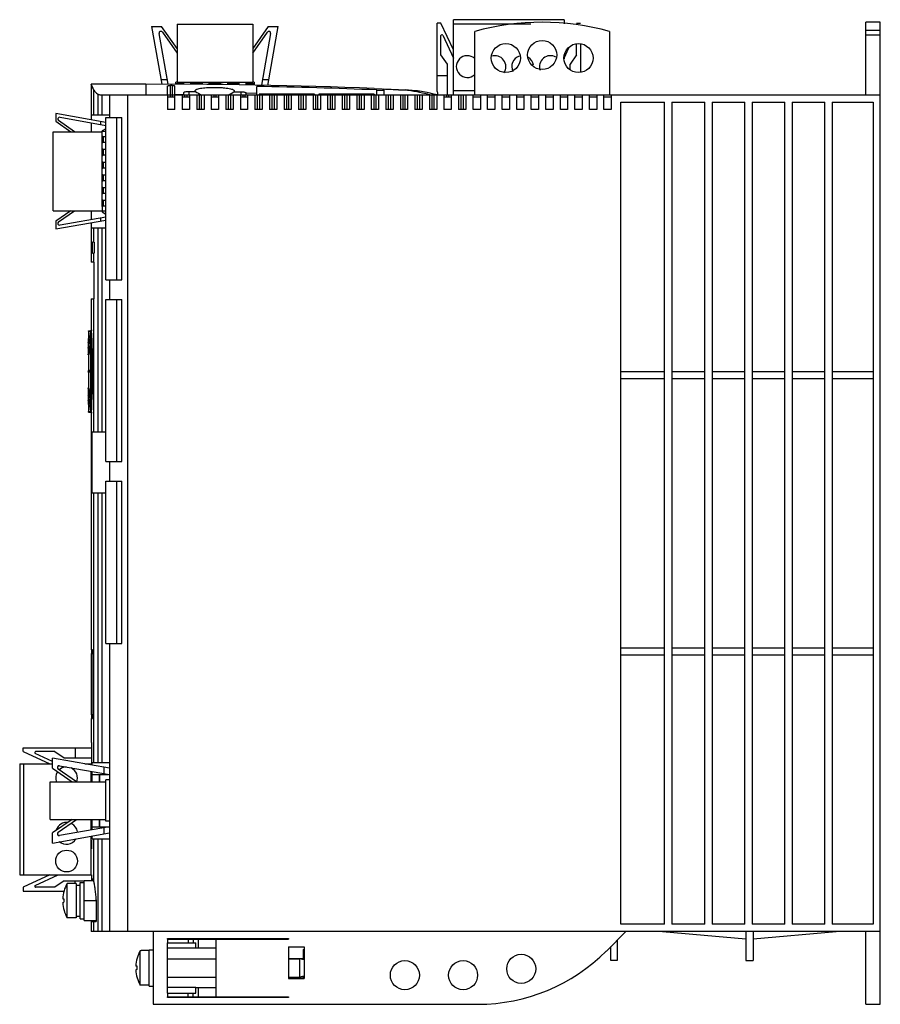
# Model space of a CAD drawing. Header units: millimetres. Extents: x 34 to 271, y 76 to 347.
import ezdxf

# ---------------------------------------------------------------- set-up
doc = ezdxf.new("R2010")
doc.units = ezdxf.units.MM
doc.header["$LTSCALE"] = 27.583732
doc.layers.get('0').update_dxf_attribs({"linetype": 'CONTINUOUS'})
doc.layers.add('_1', color=7, linetype='CONTINUOUS')

msp = doc.modelspace()

# ---------------------------------------------------------------- linework, layer by layer
at = {"color": 7, "linetype": 'Continuous'}
for p, q in [((266.54, 326.23), (266.54, 346.23)), ((270.54, 346.23), (266.54, 346.23)), ((270.54, 343.95), (266.54, 343.95)), ((270.54, 76.23), (270.54, 346.23)), ((159.04, 326.23), (159.04, 343.68)), ((196.04, 343.68), (196.04, 326.23)), ((266.54, 342.73), (270.54, 342.73)), ((53.54, 329.23), (53.54, 319.39)), ((54.26, 327.53), (53.54, 329.23)), ((68.54, 329.23), (53.54, 329.23)), ((68.54, 329.23), (68.54, 326.23)), ((85.29, 329.14), (68.54, 329.23)), ((74.54, 326.3), (74.54, 328.74)), ((75.29, 325.73), (75.29, 328.82)), ((75.79, 328.82), (75.29, 328.82)), ((75.79, 328.82), (75.79, 325.73)), ((76.54, 322.23), (76.54, 328.74)), ((76.78, 329.19), (76.78, 329.73)), ((77.12, 329.73), (76.78, 329.73)), ((76.78, 329.43), (78.92, 329.43)), ((78.92, 329.73), (78.92, 329.18)), ((80.92, 329.17), (80.92, 329.73)), ((80.92, 329.43), (84, 329.43)), ((84, 329.73), (84, 329.15)), ((85.29, 329.14), (85.29, 329.14)), ((86, 329.13), (86, 329.73)), ((86, 329.43), (89.08, 329.43)), ((89.08, 329.73), (89.08, 329.1)), ((89.79, 329.09), (89.79, 329.09)), ((107.29, 328.76), (89.79, 329.09)), ((91.08, 329.07), (91.08, 329.73)), ((91.08, 329.43), (94.16, 329.43)), ((94.16, 329.73), (94.16, 329.01)), ((96.16, 328.95), (96.16, 329.73)), ((96.16, 329.43), (98.3, 329.43)), ((98.3, 329.73), (97.92, 329.73)), ((98.3, 329.73), (98.3, 328.95)), ((99.04, 326.23), (99.04, 328.58)), ((111.29, 328.66), (107.29, 328.76)), ((115.29, 328.55), (111.29, 328.66)), ((119.29, 328.43), (115.29, 328.55)), ((123.29, 328.29), (119.29, 328.43)), ((127.29, 328.15), (123.29, 328.29)), ((131.29, 328), (127.29, 328.15)), ((127.29, 328.15), (127.29, 328.15)), ((131.29, 328), (135.79, 327.82)), ((132.04, 326.23), (132.04, 327.61)), ((132.04, 327.56), (133.99, 327.58)), ((133.99, 327.8), (133.99, 326.23)), ((135.79, 327.82), (139.9, 327.64)), ((139.05, 327.63), (139.9, 327.64)), ((142.66, 327.41), (139.9, 327.64)), ((54.26, 320.73), (54.26, 327.53)), ((55.39, 320.73), (55.39, 326.45)), ((56.54, 320.73), (56.54, 326.23)), ((56.54, 326.23), (270.54, 326.23)), ((58.54, 326.23), (58.54, 320.03)), ((63.54, 96.23), (63.54, 326.23)), ((74.54, 326.23), (74.54, 322.23)), ((74.54, 325.73), (76.54, 325.73)), ((78.54, 326.36), (78.94, 326.37)), ((78.54, 326.23), (78.54, 322.23)), ((78.54, 325.73), (80.54, 325.73)), ((78.94, 326.84), (78.94, 326.23)), ((79.29, 325.73), (79.29, 326.23)), ((79.79, 326.23), (79.79, 325.73)), ((80.44, 326.23), (80.44, 327.22)), ((80.54, 326.23), (80.54, 322.23)), ((82.54, 326.23), (82.54, 322.23)), ((83.29, 322.23), (83.29, 326.23)), ((83.79, 326.23), (83.79, 322.23)), ((84.54, 326.23), (84.54, 322.23)), ((86.54, 326.23), (86.54, 322.23)), ((86.54, 325.73), (88.54, 325.73)), ((87.29, 325.73), (87.29, 326.23)), ((87.79, 326.23), (87.79, 325.73)), ((88.54, 326.23), (88.54, 322.23)), ((90.54, 326.23), (90.54, 322.23)), ((91.29, 322.23), (91.29, 326.23)), ((91.79, 326.23), (91.79, 322.23)), ((92.54, 326.23), (92.54, 322.23)), ((92.83, 327.48), (92.82, 327.14)), ((94.54, 326.23), (94.54, 322.23)), ((94.54, 325.73), (96.54, 325.73)), ((94.64, 327.12), (94.64, 326.23)), ((95.29, 325.73), (95.29, 326.23)), ((95.79, 326.23), (95.79, 325.73)), ((96.14, 326.74), (99.04, 326.81)), ((96.14, 326.23), (96.14, 326.72)), ((96.54, 326.23), (96.54, 322.23)), ((98.54, 326.23), (98.54, 322.23)), ((99.29, 322.23), (99.29, 326.23)), ((99.72, 326.48), (99.72, 326.23)), ((114.96, 326.48), (99.72, 326.48)), ((99.79, 326.23), (99.79, 322.23)), ((100.54, 326.23), (100.54, 322.23)), ((102.54, 326.23), (102.54, 322.23)), ((103.29, 322.23), (103.29, 326.23)), ((103.79, 326.23), (103.79, 322.23)), ((104.19, 326.48), (104.19, 326.23)), ((104.54, 326.23), (104.54, 322.23)), ((106.54, 326.23), (106.54, 322.23)), ((107.29, 322.23), (107.29, 326.23)), ((107.79, 326.23), (107.79, 322.23)), ((108.54, 326.23), (108.54, 322.23)), ((110.49, 326.23), (110.49, 326.48)), ((110.54, 326.23), (110.54, 322.23)), ((111.29, 322.23), (111.29, 326.23)), ((111.79, 326.23), (111.79, 322.23)), ((112.54, 326.23), (112.54, 322.23)), ((114.54, 326.23), (114.54, 322.23)), ((114.96, 326.48), (114.96, 326.23)), ((115.29, 322.23), (115.29, 326.23)), ((115.79, 326.23), (115.79, 322.23)), ((116.12, 326.48), (116.12, 326.23)), ((131.36, 326.48), (116.12, 326.48)), ((116.54, 326.23), (116.54, 322.23)), ((118.54, 326.23), (118.54, 322.23)), ((119.29, 322.23), (119.29, 326.23)), ((119.79, 326.23), (119.79, 322.23)), ((120.54, 326.23), (120.54, 322.23)), ((120.59, 326.48), (120.59, 326.23)), ((122.54, 326.23), (122.54, 322.23)), ((123.29, 322.23), (123.29, 326.23)), ((123.79, 326.23), (123.79, 322.23)), ((124.54, 326.23), (124.54, 322.23)), ((126.54, 326.23), (126.54, 322.23)), ((126.89, 326.23), (126.89, 326.48)), ((127.29, 322.23), (127.29, 326.23)), ((127.79, 326.23), (127.79, 322.23)), ((128.54, 326.23), (128.54, 322.23)), ((130.54, 326.23), (130.54, 322.23)), ((131.29, 322.23), (131.29, 326.23)), ((131.36, 326.48), (131.36, 326.23)), ((131.79, 326.23), (131.79, 322.23)), ((132.54, 326.23), (132.54, 322.23)), ((134.54, 326.23), (134.54, 322.23)), ((135.29, 322.23), (135.29, 326.23)), ((135.79, 326.23), (135.79, 322.23)), ((136.54, 326.23), (136.54, 322.23)), ((138.54, 326.23), (138.54, 322.23)), ((139.29, 322.23), (139.29, 326.23)), ((139.79, 326.23), (139.79, 322.23)), ((140.54, 326.23), (140.54, 322.23)), ((142.54, 326.23), (142.54, 322.23)), ((143.29, 327.33), (142.66, 327.41)), ((143.29, 327.33), (143.29, 327.33)), ((143.29, 322.23), (143.29, 326.23)), ((145.91, 326.88), (143.79, 327.26)), ((143.79, 326.23), (143.79, 322.23)), ((144.54, 326.23), (144.54, 322.23)), ((146.71, 326.7), (145.91, 326.88)), ((146.54, 326.23), (146.54, 322.23)), ((146.71, 326.7), (146.71, 326.71)), ((147.29, 322.23), (147.29, 326.23)), ((147.32, 326.55), (147.37, 326.54)), ((147.32, 326.55), (147.37, 326.54)), ((147.79, 326.23), (147.79, 322.23)), ((148.54, 326.23), (148.54, 322.23)), ((150.54, 326.23), (150.54, 322.23)), ((150.54, 325.73), (152.54, 325.73)), ((151.29, 325.73), (151.29, 326.23)), ((151.79, 326.23), (151.79, 325.73)), ((152.54, 326.23), (152.54, 322.23)), ((154.54, 326.23), (154.54, 322.23)), ((155.29, 322.23), (155.29, 326.23)), ((155.79, 326.23), (155.79, 322.23)), ((156.54, 326.23), (156.54, 322.23)), ((158.54, 322.23), (158.54, 326.23)), ((158.54, 325.73), (160.54, 325.73)), ((160.54, 326.23), (160.54, 322.23)), ((162.54, 322.23), (162.54, 326.23)), ((162.54, 325.73), (164.54, 325.73)), ((164.54, 326.23), (164.54, 322.23)), ((166.54, 322.23), (166.54, 326.23)), ((166.54, 325.73), (168.54, 325.73)), ((168.54, 326.23), (168.54, 322.23)), ((170.54, 322.23), (170.54, 326.23)), ((170.54, 325.73), (172.54, 325.73)), ((172.54, 326.23), (172.54, 322.23)), ((174.54, 322.23), (174.54, 326.23)), ((174.54, 325.73), (176.54, 325.73)), ((176.54, 326.23), (176.54, 322.23)), ((178.54, 322.23), (178.54, 326.23)), ((178.54, 325.73), (180.54, 325.73)), ((180.54, 326.23), (180.54, 322.23)), ((182.54, 322.23), (182.54, 326.23)), ((182.54, 325.73), (184.54, 325.73)), ((184.54, 326.23), (184.54, 322.23)), ((186.54, 322.23), (186.54, 326.23)), ((186.54, 325.73), (188.54, 325.73)), ((188.54, 326.23), (188.54, 322.23)), ((190.54, 322.23), (190.54, 326.23)), ((190.54, 325.73), (192.54, 325.73)), ((192.54, 326.23), (192.54, 322.23)), ((194.54, 322.23), (194.54, 326.23)), ((194.54, 325.73), (196.54, 325.73)), ((196.54, 326.23), (196.54, 322.23)), ((76.54, 322.23), (74.54, 322.23)), ((80.54, 322.23), (78.54, 322.23)), ((84.54, 322.23), (82.54, 322.23)), ((88.54, 322.23), (86.54, 322.23)), ((92.54, 322.23), (90.54, 322.23)), ((96.54, 322.23), (94.54, 322.23)), ((100.54, 322.23), (98.54, 322.23)), ((104.54, 322.23), (102.54, 322.23)), ((108.54, 322.23), (106.54, 322.23)), ((112.54, 322.23), (110.54, 322.23)), ((116.54, 322.23), (114.54, 322.23)), ((120.54, 322.23), (118.54, 322.23)), ((124.54, 322.23), (122.54, 322.23)), ((128.54, 322.23), (126.54, 322.23)), ((132.54, 322.23), (130.54, 322.23)), ((136.54, 322.23), (134.54, 322.23)), ((140.54, 322.23), (138.54, 322.23)), ((144.54, 322.23), (142.54, 322.23)), ((148.54, 322.23), (146.54, 322.23)), ((152.54, 322.23), (150.54, 322.23)), ((156.54, 322.23), (154.54, 322.23)), ((160.54, 322.23), (158.54, 322.23)), ((164.54, 322.23), (162.54, 322.23)), ((168.54, 322.23), (166.54, 322.23)), ((172.54, 322.23), (170.54, 322.23)), ((176.54, 322.23), (174.54, 322.23)), ((180.54, 322.23), (178.54, 322.23)), ((184.54, 322.23), (182.54, 322.23)), ((188.54, 322.23), (186.54, 322.23)), ((192.54, 322.23), (190.54, 322.23)), ((196.54, 322.23), (194.54, 322.23)), ((199.2, 98.23), (199.2, 324.23)), ((199.2, 324.23), (211.23, 324.23)), ((211.23, 98.23), (211.23, 324.23)), ((213.23, 324.23), (213.23, 98.23)), ((213.23, 324.23), (222.25, 324.23)), ((222.25, 98.23), (222.25, 324.23)), ((224.25, 324.23), (224.25, 98.23)), ((224.25, 324.23), (233.27, 324.23)), ((233.27, 98.23), (233.27, 324.23)), ((235.27, 324.23), (235.27, 98.23)), ((235.27, 324.23), (244.29, 324.23)), ((244.29, 98.23), (244.29, 324.23)), ((246.29, 324.23), (246.29, 98.23)), ((246.29, 324.23), (255.31, 324.23)), ((255.31, 98.23), (255.31, 324.23)), ((257.31, 324.23), (257.31, 98.23)), ((257.31, 324.23), (268.54, 324.23)), ((268.54, 324.23), (268.54, 98.23)), ((53.59, 319.38), (53.59, 320.73)), ((53.59, 320.73), (58.54, 320.73)), ((53.54, 318.57), (53.54, 316.11)), ((53.59, 316.11), (53.59, 318.57)), ((57.54, 316.94), (56.54, 316.36)), ((56.54, 314.8), (56.54, 316.36)), ((57.54, 316.16), (56.54, 316.16)), ((56.91, 313.23), (56.91, 314.7)), ((57.54, 314.7), (56.91, 314.7)), ((56.54, 311.3), (56.54, 313.13)), ((56.91, 313.23), (57.54, 313.23)), ((56.54, 309.54), (56.54, 309.63)), ((56.54, 307.8), (56.54, 309.53)), ((56.91, 309.73), (56.91, 311.2)), ((57.54, 311.2), (56.91, 311.2)), ((56.91, 309.73), (57.54, 309.73)), ((56.54, 304.3), (56.54, 306.13)), ((56.91, 306.23), (56.91, 307.7)), ((57.54, 307.7), (56.91, 307.7)), ((56.91, 306.23), (57.54, 306.23)), ((56.91, 302.73), (56.91, 304.2)), ((57.54, 304.2), (56.91, 304.2)), ((56.54, 302.54), (56.54, 302.63)), ((56.54, 300.8), (56.54, 302.53)), ((56.91, 302.73), (57.54, 302.73)), ((56.91, 299.23), (56.91, 300.7)), ((57.54, 300.7), (56.91, 300.7)), ((56.54, 297.3), (56.54, 299.13)), ((56.91, 299.23), (57.54, 299.23)), ((56.54, 295.54), (56.54, 295.63)), ((56.54, 295.53), (56.54, 294.06)), ((56.91, 295.73), (56.91, 297.2)), ((57.54, 297.2), (56.91, 297.2)), ((56.91, 295.73), (57.54, 295.73)), ((53.54, 294.41), (53.54, 291.96)), ((53.59, 291.96), (53.59, 294.41)), ((57.54, 294.26), (56.54, 294.26)), ((56.54, 294.06), (57.54, 293.49)), ((53.54, 291.14), (53.54, 285.73)), ((53.59, 289.73), (53.59, 291.15)), ((53.59, 289.73), (57.54, 289.73)), ((54.26, 285.73), (54.26, 289.73)), ((55.39, 233.63), (55.39, 289.73)), ((56.54, 233.63), (56.54, 289.73)), ((53.55, 282.73), (53.55, 285.73)), ((53.7, 285.73), (53.55, 285.73)), ((53.7, 285.73), (53.7, 282.73)), ((53.86, 282.73), (53.86, 285.73)), ((54.34, 285.73), (53.86, 285.73)), ((54.34, 285.73), (54.34, 282.73)), ((53.54, 282.73), (53.54, 280.23)), ((53.55, 282.73), (53.7, 282.73)), ((53.86, 282.73), (54.34, 282.73)), ((54.26, 280.23), (54.26, 282.73)), ((54.28, 280.23), (53.54, 280.23)), ((54.28, 280.23), (54.28, 270.23)), ((58.54, 275.43), (58.54, 270.03)), ((53.54, 270.23), (53.54, 261.98)), ((53.54, 270.23), (54.28, 270.23)), ((54.26, 233.63), (54.26, 270.23)), ((52.8, 261.41), (53.38, 261.42)), ((52.8, 261.28), (52.8, 261.41)), ((52.8, 261.28), (53.36, 261.29)), ((53.36, 261.29), (53.38, 261.42)), ((53.38, 258.15), (53.38, 261.44)), ((53.54, 261.98), (53.57, 261.54)), ((53.56, 261.68), (53.58, 261.43)), ((52.7, 258.15), (52.7, 258.25)), ((52.8, 258.15), (53.37, 258.16)), ((52.8, 258.13), (52.8, 258.15)), ((52.8, 258.13), (53.38, 258.14)), ((52.8, 257.97), (53.36, 257.97)), ((52.99, 258.2), (53, 258.28)), ((53.38, 250.23), (53.38, 258.15)), ((53.68, 242.3), (53.68, 258.16)), ((52.66, 256.66), (52.66, 256.78)), ((52.66, 256.78), (52.73, 256.78)), ((52.66, 256.66), (52.72, 256.66)), ((52.66, 256.66), (52.72, 256.66)), ((52.66, 254.79), (52.67, 254.93)), ((52.66, 254.79), (52.86, 254.79)), ((52.66, 254.76), (52.85, 254.75)), ((52.83, 250.46), (52.83, 254.76)), ((52.72, 250.46), (53.08, 250.47)), ((53.08, 249.99), (52.72, 250)), ((52.8, 250.34), (53.36, 250.34)), ((52.8, 250.23), (53.38, 250.23)), ((52.8, 250.12), (53.36, 250.12)), ((52.83, 245.7), (52.83, 250)), ((53.38, 242.32), (53.38, 250.23)), ((199.2, 250.23), (211.23, 250.23)), ((213.23, 250.23), (222.25, 250.23)), ((224.25, 250.23), (233.27, 250.23)), ((235.27, 250.23), (244.29, 250.23)), ((246.29, 250.23), (255.31, 250.23)), ((257.31, 250.23), (268.54, 250.23)), ((211.23, 248.23), (199.2, 248.23)), ((222.25, 248.23), (213.23, 248.23)), ((233.27, 248.23), (224.25, 248.23)), ((244.29, 248.23), (235.27, 248.23)), ((255.31, 248.23), (246.29, 248.23)), ((268.54, 248.23), (257.31, 248.23)), ((52.66, 245.7), (52.85, 245.71)), ((52.66, 245.67), (52.86, 245.67)), ((52.67, 245.53), (52.66, 245.67)), ((52.66, 243.68), (52.66, 243.8)), ((52.66, 243.8), (52.72, 243.8)), ((52.66, 243.68), (52.73, 243.68)), ((52.7, 242.21), (52.7, 242.31)), ((53.36, 242.49), (52.8, 242.49)), ((52.8, 242.31), (52.8, 242.33)), ((52.8, 242.33), (53.38, 242.32)), ((52.8, 242.31), (53.37, 242.3)), ((53, 242.18), (52.99, 242.26)), ((53.38, 242.31), (53.38, 242.33)), ((53.38, 239.01), (53.38, 242.31)), ((52.8, 239.05), (52.8, 239.18)), ((52.8, 239.18), (53.36, 239.17)), ((52.8, 239.05), (53.38, 239.04)), ((53.38, 239.04), (53.36, 239.17)), ((53.57, 238.92), (53.54, 238.48)), ((53.54, 238.48), (53.54, 173.68)), ((53.58, 239.03), (53.56, 238.77)), ((53.74, 216.83), (53.74, 233.63)), ((53.74, 233.63), (57.54, 233.63)), ((58.54, 225.43), (58.54, 220.03)), ((53.74, 216.83), (57.54, 216.83)), ((54.26, 142.73), (54.26, 216.83)), ((55.39, 142.73), (55.39, 216.83)), ((56.54, 142.73), (56.54, 216.83)), ((53.88, 173.68), (53.57, 173.68)), ((58.54, 175.43), (58.54, 96.23)), ((199.2, 174.23), (211.23, 174.23)), ((213.23, 174.23), (222.25, 174.23)), ((224.25, 174.23), (233.27, 174.23)), ((235.27, 174.23), (244.29, 174.23)), ((246.29, 174.23), (255.31, 174.23)), ((257.31, 174.23), (268.54, 174.23)), ((53.56, 155.78), (53.56, 172.68)), ((53.56, 172.68), (53.95, 172.68)), ((53.95, 172.68), (53.95, 155.78)), ((211.23, 172.23), (199.2, 172.23)), ((222.25, 172.23), (213.23, 172.23)), ((233.27, 172.23), (224.25, 172.23)), ((244.29, 172.23), (235.27, 172.23)), ((255.31, 172.23), (246.29, 172.23)), ((268.54, 172.23), (257.31, 172.23)), ((53.54, 154.78), (53.54, 148.23)), ((53.95, 155.78), (53.56, 155.78)), ((53.57, 154.78), (53.88, 154.78)), ((53.56, 148.23), (53.56, 142.3)), ((53.82, 141.94), (53.82, 142.73)), ((53.82, 142.73), (58.54, 142.73)), ((53.74, 137.37), (53.74, 139.43)), ((53.82, 139.43), (53.82, 140.22)), ((53.82, 139.43), (58.28, 139.43)), ((55.75, 139.43), (55.75, 137.37)), ((55.79, 137.37), (55.79, 139.43)), ((57.54, 137.37), (57.54, 137.91)), ((58.54, 137.91), (57.54, 137.91)), ((53.74, 125.03), (53.74, 127.07)), ((53.74, 125.03), (58.4, 125.03)), ((53.82, 124.22), (53.82, 125.03)), ((55.75, 127.07), (55.75, 125.03)), ((55.79, 125.03), (55.79, 127.07)), ((57.54, 126.55), (57.54, 127.07)), ((58.54, 126.55), (57.54, 126.55)), ((53.82, 121.73), (53.82, 122.5)), ((53.61, 121.45), (53.61, 118.95)), ((53.82, 121.73), (58.54, 121.73)), ((54.26, 109.97), (54.26, 121.73)), ((55.39, 96.23), (55.39, 121.73)), ((56.54, 96.23), (56.54, 121.73)), ((53.56, 111.8), (53.56, 110.23)), ((46.91, 100.01), (46.91, 109.45)), ((47.14, 109.45), (46.91, 109.45)), ((47.14, 109.45), (47.14, 109.48)), ((49.34, 109.48), (47.14, 109.48)), ((49.34, 109.48), (49.34, 99.98)), ((49.34, 108.98), (50.44, 108.98)), ((50.44, 99.73), (50.44, 109.73)), ((50.44, 109.73), (51.54, 109.73)), ((51.54, 99.23), (51.54, 110.23)), ((51.54, 110.23), (54.18, 110.23)), ((54.26, 109.97), (54.03, 110.73)), ((45.67, 105.23), (46.01, 105.19)), ((45.67, 104.23), (46.01, 104.27)), ((51.54, 104.73), (54.85, 104.73)), ((54.85, 104.98), (54.85, 98.98)), ((49.34, 100.48), (50.44, 100.48)), ((47.14, 100.01), (46.91, 100.01)), ((47.14, 99.98), (47.14, 100.01)), ((49.34, 99.98), (47.14, 99.98)), ((50.44, 99.73), (51.54, 99.73)), ((51.54, 99.23), (54.85, 99.23)), ((53.54, 99.23), (53.54, 96.23)), ((53.69, 98.98), (53.69, 99.23)), ((53.69, 98.98), (54.85, 98.98)), ((54.26, 96.23), (54.26, 98.98)), ((211.23, 98.23), (199.2, 98.23)), ((222.25, 98.23), (213.23, 98.23)), ((233.27, 98.23), (224.25, 98.23)), ((244.29, 98.23), (235.27, 98.23)), ((255.31, 98.23), (246.29, 98.23)), ((268.54, 98.23), (257.31, 98.23)), ((270.54, 96.23), (53.54, 96.23)), ((70.54, 96.23), (70.54, 76.23)), ((195.19, 90.87), (200.54, 96.23)), ((210.68, 96.23), (233.54, 94.23)), ((233.54, 96.23), (233.54, 88.23)), ((235.54, 94.23), (258.4, 96.23)), ((235.54, 96.23), (235.54, 88.23)), ((266.54, 76.23), (266.54, 96.23)), ((74.5, 94.13), (107.79, 94.13)), ((74.5, 94.13), (74.5, 93.13)), ((74.5, 93.13), (82.3, 93.13)), ((74.54, 94.32), (107.79, 94.32)), ((74.54, 94.13), (74.54, 94.32)), ((74.54, 79.33), (74.54, 93.13)), ((78, 94.13), (78, 94.32)), ((79, 94.13), (79, 94.32)), ((80.18, 94.13), (80.18, 93.13)), ((81.59, 94.13), (81.59, 93.13)), ((82.3, 91.63), (82.3, 93.13)), ((83, 91.63), (83, 94.13)), ((87.8, 94.32), (87.8, 78.13)), ((107.79, 94.32), (107.79, 94.13)), ((196.39, 88.23), (196.39, 92.08)), ((198.19, 93.88), (198.19, 88.23)), ((67.24, 90.95), (67.01, 90.95)), ((67.01, 81.51), (67.01, 90.95)), ((69.44, 90.98), (67.24, 90.98)), ((67.24, 90.95), (67.24, 90.98)), ((69.44, 91.23), (70.54, 91.23)), ((69.44, 81.23), (69.44, 91.23)), ((82.3, 91.63), (74.5, 91.63)), ((87.8, 91.63), (82.3, 91.63)), ((107.8, 92.01), (112.04, 92.01)), ((107.8, 92.01), (107.8, 83.32)), ((111.79, 91.29), (112.04, 91.29)), ((111.79, 91.29), (111.79, 88.55)), ((112.04, 92.01), (112.04, 83.32)), ((66.11, 86.69), (65.77, 86.73)), ((74.54, 88.73), (87.8, 88.73)), ((111.79, 88.77), (107.8, 88.77)), ((107.8, 88.73), (110.76, 88.73)), ((112.04, 88.5), (110.76, 88.73)), ((110.76, 88.73), (110.76, 83.73)), ((198.19, 88.23), (196.39, 88.23)), ((233.54, 88.23), (235.54, 88.23)), ((66.11, 85.77), (65.77, 85.73)), ((112.04, 83.96), (110.76, 83.73)), ((111.79, 84.07), (111.79, 83.37)), ((67.24, 81.51), (67.01, 81.51)), ((67.24, 81.48), (67.24, 81.51)), ((69.44, 81.48), (67.24, 81.48)), ((69.44, 81.23), (70.54, 81.23)), ((74.54, 83.73), (87.8, 83.73)), ((107.8, 83.73), (110.76, 83.73)), ((107.8, 83.53), (111.79, 83.53)), ((107.8, 83.32), (112.04, 83.32)), ((112.04, 83.37), (111.79, 83.37)), ((82.3, 80.83), (74.5, 80.83)), ((74.5, 79.33), (82.3, 79.33)), ((74.5, 79.33), (74.5, 78.33)), ((80.18, 78.33), (80.18, 79.33)), ((81.59, 78.33), (81.59, 79.33)), ((82.3, 80.83), (87.8, 80.83)), ((82.3, 79.33), (82.3, 80.83)), ((83, 78.33), (83, 80.83)), ((70.54, 76.23), (159.83, 76.23)), ((74.5, 78.33), (107.79, 78.33)), ((74.54, 78.13), (74.54, 78.33)), ((107.79, 78.13), (74.54, 78.13)), ((107.79, 78.33), (107.79, 78.13)), ((266.54, 76.23), (270.54, 76.23))]:
    msp.add_line(p, q, dxfattribs=at)
msp.add_lwpolyline([(54.26, 327.53), (53.86, 328.48), (53.54, 329.23)], dxfattribs=at)
for centre in [(177.54, 337.23), (167.54, 336.38), (187.54, 336.38), (171.79, 85.97), (139.79, 84.23), (155.79, 84.23)]:
    msp.add_circle(centre, 4, dxfattribs=at)
for centre, radius, start, end in [((177.54, 277.73), 68.5, 74.3314, 105.6686), ((72.1, -1162.95), 1491.77, 87.6973, 88.96533), ((67.23, -1294.25), 1623.42, 87.49974, 87.64316), ((136.36, 289), 38.66, 77.5935, 87.4949), ((59.09, 1432.51), 1106.32, 270.48952, 270.80028), ((87.54, 334.98), 9.45, 235.2711, 247.087), ((87.54, 334.98), 9.45, 292.9136, 303.961), ((138.23, 290.17), 37.5, 81.4738, 82.2455), ((136.4, 289.19), 38.46, 74.6816, 77.5802), ((136.42, 289.28), 38.37, 74.3314, 74.6806), ((138.22, 290.17), 37.51, 75.9629, 76.9226), ((138.23, 290.18), 37.49, 75.0028, 75.8837), ((138.22, 290.17), 37.51, 74.0431, 75.0027), ((354.47, 250.18), 301.88, 177.8921, 178.4676), ((133.09, 250.17), 80.5, 172.063, 174.222), ((53.68, 261.43), 0.3, 114.0377, 177.1368), ((-121.5, 250.21), 175.44, 0.005, 3.7017), ((353.21, 250.2), 300.62, 178.4846, 178.7458), ((344.81, 244.19), 292.34, 177.2991, 177.7347), ((266.77, 247.29), 214.23, 177.7372, 177.9558), ((104.52, 247.99), 52.1, 172.3806, 172.5096), ((110, 247.25), 57.64, 171.5082, 172.3735), ((57.18, 250.2), 4.52, 179.0083, 179.6418), ((52.77, 249.61), 0.939, 51.3755, 53.568), ((52.77, 250.85), 0.94, 306.4859, 308.6233), ((-121.25, 250.24), 175.18, 356.295, 359.9978), ((353.21, 250.26), 300.62, 181.2542, 181.5154), ((274.64, 253.47), 222.11, 182.0481, 182.2589), ((366.32, 257.2), 313.87, 182.2802, 182.686), ((103.58, 252.34), 51.16, 187.4905, 187.6218), ((111.87, 253.48), 59.53, 187.6458, 188.4836), ((354.47, 250.28), 301.88, 181.5324, 182.1079), ((133.16, 250.29), 80.57, 185.7773, 187.9343), ((53.68, 239.03), 0.3, 182.8632, 245.9088), ((55.14, 104.73), 9.49, 150.138, 176.9955), ((55.14, 104.73), 9.49, 183.0045, 209.862), ((55.41, 104.73), 9.42, 177.1895, 182.8105), ((75.24, 86.23), 9.49, 150.138, 176.9955), ((159.83, 126.23), 50, 270, 315), ((75.51, 86.23), 9.42, 177.1895, 182.8105), ((75.24, 86.23), 9.49, 183.0045, 209.862)]:
    msp.add_arc(centre, radius, start, end, dxfattribs=at)
for points, knots in [([(74.54, 328.74), (74.54, 328.75), (74.56, 328.76), (74.63, 328.78), (74.79, 328.8), (75.02, 328.82), (75.2, 328.82), (75.29, 328.82)], [0, 0, 0, 0, 0.028788, 0.08815, 0.303477, 0.623009, 1, 1, 1, 1]), ([(75.79, 328.82), (75.89, 328.82), (76.07, 328.82), (76.29, 328.8), (76.45, 328.78), (76.52, 328.76), (76.54, 328.75), (76.54, 328.74)], [0, 0, 0, 0, 0.377078, 0.696862, 0.91216, 0.971396, 1, 1, 1, 1]), ([(82.16, 327.22), (82.13, 327.25), (82.1, 327.33), (82.09, 327.51), (82.24, 327.66), (82.44, 327.78), (82.75, 327.91), (83.25, 328.04), (83.97, 328.16), (84.81, 328.25), (85.75, 328.3), (86.75, 328.33), (87.77, 328.33), (88.78, 328.3), (89.75, 328.24), (90.64, 328.16), (91.42, 328.04), (92.06, 327.9), (92.53, 327.73), (92.77, 327.57), (92.83, 327.48)], [0, 0, 0, 0, 0.011671, 0.021984, 0.046104, 0.062883, 0.083316, 0.135084, 0.200143, 0.276092, 0.360118, 0.449272, 0.540584, 0.631094, 0.717845, 0.797884, 0.868323, 0.926522, 0.970489, 1, 1, 1, 1]), ([(89.79, 329.09), (89.42, 329.09), (88.76, 329.11), (87.82, 329.12), (86.7, 329.11), (85.85, 329.14), (85.29, 329.14)], [0, 0, 0, 0, 0.250006, 0.437497, 0.625003, 1, 1, 1, 1]), ([(138.05, 327.62), (138.14, 327.63), (138.48, 327.63), (138.81, 327.63), (139.05, 327.63)], [0, 0, 0, 0, 0.272991, 1, 1, 1, 1]), ([(54.26, 327.53), (54.36, 327.33), (54.71, 326.93), (55.13, 326.62), (55.39, 326.45)], [0, 0, 0, 0, 0.415526, 1, 1, 1, 1]), ([(55.39, 326.45), (55.45, 326.41), (55.6, 326.35), (55.98, 326.25), (56.31, 326.23), (56.54, 326.23)], [0, 0, 0, 0, 0.174169, 0.409329, 1, 1, 1, 1]), ([(78.94, 326.84), (78.94, 326.9), (79.04, 326.99), (79.2, 327.06), (79.47, 327.14), (79.89, 327.2), (80.25, 327.22), (80.44, 327.22)], [0, 0, 0, 0, 0.115289, 0.209264, 0.329514, 0.637338, 1, 1, 1, 1]), ([(92.82, 327.14), (92.97, 327.14), (93.35, 327.13), (93.96, 327.14), (94.41, 327.13), (94.64, 327.12)], [0, 0, 0, 0, 0.250005, 0.625001, 1, 1, 1, 1]), ([(94.64, 327.12), (94.83, 327.12), (95.18, 327.1), (95.59, 327.04), (95.86, 326.96), (96.02, 326.89), (96.13, 326.8), (96.14, 326.74)], [0, 0, 0, 0, 0.355416, 0.660218, 0.781422, 0.878012, 1, 1, 1, 1]), ([(52.8, 258.15), (52.8, 258.15), (52.8, 258.13), (52.8, 258.13), (52.8, 258.12)], [0, 0, 0, 0, 0.260212, 1, 1, 1, 1]), ([(52.8, 257.97), (52.8, 257.98), (52.8, 258.04), (52.8, 258.09), (52.8, 258.13)], [0, 0, 0, 0, 0.228879, 1, 1, 1, 1]), ([(53, 255.76), (53.02, 255.94), (53.14, 256.67), (53.26, 257.41), (53.36, 257.97)], [0, 0, 0, 0, 0.236685, 1, 1, 1, 1]), ([(53.36, 257.97), (53.36, 257.98), (53.37, 258.04), (53.38, 258.1), (53.38, 258.14)], [0, 0, 0, 0, 0.230907, 1, 1, 1, 1]), ([(53.38, 258.14), (53.38, 258.14), (53.38, 258.15), (53.38, 258.16), (53.37, 258.16)], [0, 0, 0, 0, 0.416069, 1, 1, 1, 1]), ([(52.66, 254.76), (52.66, 254.76), (52.66, 254.78), (52.66, 254.78), (52.66, 254.79)], [0, 0, 0, 0, 0.258298, 1, 1, 1, 1]), ([(52.66, 254.77), (52.66, 254.77), (52.66, 254.77), (52.66, 254.76), (52.66, 254.76)], [0, 0, 0, 0, 0.742911, 1, 1, 1, 1]), ([(52.85, 254.75), (52.86, 254.75), (52.86, 254.77), (52.86, 254.78), (52.86, 254.79)], [0, 0, 0, 0, 0.268719, 1, 1, 1, 1]), ([(52.72, 250.46), (52.71, 250.46), (52.68, 250.41), (52.67, 250.37), (52.66, 250.33)], [0, 0, 0, 0, 0.310693, 1, 1, 1, 1]), ([(52.66, 250.33), (52.66, 250.33), (52.66, 250.31), (52.66, 250.3), (52.66, 250.28)], [0, 0, 0, 0, 0.1119, 1, 1, 1, 1]), ([(52.66, 250.23), (52.66, 250.22), (52.66, 250.19), (52.66, 250.16), (52.66, 250.14)], [0, 0, 0, 0, 0.302671, 1, 1, 1, 1]), ([(52.66, 250.14), (52.66, 250.14), (52.66, 250.14), (52.66, 250.13), (52.66, 250.13)], [0, 0, 0, 0, 0.363834, 1, 1, 1, 1]), ([(52.72, 250), (52.71, 250), (52.68, 250.05), (52.67, 250.09), (52.66, 250.13)], [0, 0, 0, 0, 0.310694, 1, 1, 1, 1]), ([(52.8, 250.34), (52.79, 250.35), (52.78, 250.39), (52.76, 250.43), (52.74, 250.45)], [0, 0, 0, 0, 0.329335, 1, 1, 1, 1]), ([(52.8, 250.12), (52.79, 250.11), (52.78, 250.07), (52.76, 250.03), (52.74, 250.01)], [0, 0, 0, 0, 0.330765, 1, 1, 1, 1]), ([(52.8, 250.34), (52.8, 250.32), (52.8, 250.29), (52.8, 250.25), (52.8, 250.23)], [0, 0, 0, 0, 0.320637, 1, 1, 1, 1]), ([(52.8, 250.23), (52.8, 250.21), (52.8, 250.17), (52.8, 250.13), (52.8, 250.12)], [0, 0, 0, 0, 0.67943, 1, 1, 1, 1]), ([(53.26, 250.41), (53.24, 250.42), (53.19, 250.45), (53.12, 250.47), (53.08, 250.47)], [0, 0, 0, 0, 0.281849, 1, 1, 1, 1]), ([(53.26, 250.05), (53.25, 250.04), (53.19, 250.01), (53.12, 249.99), (53.08, 249.99)], [0, 0, 0, 0, 0.282395, 1, 1, 1, 1]), ([(53.38, 250.23), (53.38, 250.26), (53.37, 250.29), (53.37, 250.34), (53.36, 250.34)], [0, 0, 0, 0, 0.67079, 1, 1, 1, 1]), ([(53.36, 250.12), (53.37, 250.12), (53.37, 250.17), (53.38, 250.2), (53.38, 250.23)], [0, 0, 0, 0, 0.328884, 1, 1, 1, 1]), ([(52.66, 245.7), (52.66, 245.7), (52.66, 245.69), (52.66, 245.69), (52.66, 245.69)], [0, 0, 0, 0, 0.257552, 1, 1, 1, 1]), ([(52.66, 245.7), (52.66, 245.7), (52.66, 245.7), (52.66, 245.7), (52.66, 245.7)], [0, 0, 0, 0, 0.745843, 1, 1, 1, 1]), ([(52.86, 245.67), (52.86, 245.68), (52.86, 245.69), (52.86, 245.71), (52.85, 245.71)], [0, 0, 0, 0, 0.731314, 1, 1, 1, 1]), ([(53.36, 242.49), (53.33, 242.68), (53.2, 243.42), (53.08, 244.15), (53, 244.7)], [0, 0, 0, 0, 0.262914, 1, 1, 1, 1]), ([(52.8, 242.33), (52.8, 242.37), (52.8, 242.42), (52.8, 242.48), (52.8, 242.49)], [0, 0, 0, 0, 0.771119, 1, 1, 1, 1]), ([(52.8, 242.34), (52.8, 242.33), (52.8, 242.33), (52.8, 242.31), (52.8, 242.31)], [0, 0, 0, 0, 0.739786, 1, 1, 1, 1]), ([(53.38, 242.32), (53.38, 242.36), (53.37, 242.42), (53.36, 242.48), (53.36, 242.49)], [0, 0, 0, 0, 0.769097, 1, 1, 1, 1]), ([(53.37, 242.3), (53.37, 242.3), (53.38, 242.3), (53.38, 242.31), (53.38, 242.32)], [0, 0, 0, 0, 0.100011, 1, 1, 1, 1]), ([(53.57, 173.68), (53.57, 173.68), (53.57, 173.67), (53.57, 173.66), (53.57, 173.63), (53.56, 173.58), (53.56, 173.5), (53.56, 173.43), (53.56, 173.39)], [0, 0, 0, 0, 0.017599, 0.067094, 0.148444, 0.261119, 0.576429, 1, 1, 1, 1]), ([(53.56, 173.39), (53.56, 173.34), (53.56, 173.1), (53.56, 172.86), (53.56, 172.68)], [0, 0, 0, 0, 0.214282, 1, 1, 1, 1]), ([(53.95, 172.68), (53.95, 172.81), (53.95, 172.99), (53.94, 173.23), (53.93, 173.38), (53.92, 173.5), (53.91, 173.6), (53.9, 173.64), (53.89, 173.68), (53.88, 173.68)], [0, 0, 0, 0, 0.380655, 0.552688, 0.703392, 0.827189, 0.919657, 0.977314, 1, 1, 1, 1]), ([(53.56, 155.78), (53.56, 155.71), (53.56, 155.48), (53.56, 155.24), (53.56, 155.07)], [0, 0, 0, 0, 0.275367, 1, 1, 1, 1]), ([(53.56, 155.07), (53.56, 155.03), (53.56, 154.96), (53.56, 154.88), (53.57, 154.83), (53.57, 154.8), (53.57, 154.79), (53.57, 154.78), (53.57, 154.78)], [0, 0, 0, 0, 0.423609, 0.738914, 0.851579, 0.932916, 0.9824, 1, 1, 1, 1]), ([(53.88, 154.78), (53.89, 154.78), (53.9, 154.82), (53.91, 154.86), (53.92, 154.96), (53.93, 155.08), (53.94, 155.23), (53.95, 155.47), (53.95, 155.65), (53.95, 155.78)], [0, 0, 0, 0, 0.02269, 0.080349, 0.172818, 0.296618, 0.44733, 0.619361, 1, 1, 1, 1]), ([(53.89, 110.4), (53.89, 110.38), (53.88, 110.3), (53.86, 110.21), (53.86, 110.15)], [0, 0, 0, 0, 0.225586, 1, 1, 1, 1]), ([(54.03, 110.73), (54.01, 110.73), (53.98, 110.7), (53.93, 110.59), (53.91, 110.48), (53.89, 110.4)], [0, 0, 0, 0, 0.112599, 0.305982, 1, 1, 1, 1]), ([(54.85, 104.98), (54.85, 105.94), (54.74, 107.31), (54.45, 108.96), (54.32, 109.66), (54.26, 109.97)], [0, 0, 0, 0, 0.575857, 0.815382, 1, 1, 1, 1])]:
    msp.add_open_spline(points, degree=3, knots=knots, dxfattribs=at)
for points in [[(76.54, 326.33), (77.21, 326.34), (77.87, 326.35), (78.54, 326.36)], [(80.44, 327.22), (81.01, 327.22), (81.59, 327.22), (82.16, 327.22)], [(96.14, 326.72), (96.14, 326.73), (96.14, 326.73), (96.14, 326.74)], [(56.91, 314.7), (56.79, 314.77), (56.67, 314.83), (56.54, 314.9)], [(56.54, 313.03), (56.67, 313.1), (56.79, 313.16), (56.91, 313.23)], [(56.91, 311.2), (56.79, 311.27), (56.67, 311.33), (56.54, 311.4)], [(56.54, 309.53), (56.67, 309.6), (56.79, 309.66), (56.91, 309.73)], [(56.91, 307.7), (56.79, 307.77), (56.67, 307.83), (56.54, 307.9)], [(56.54, 306.03), (56.67, 306.1), (56.79, 306.16), (56.91, 306.23)], [(56.91, 304.2), (56.79, 304.27), (56.67, 304.33), (56.54, 304.4)], [(56.54, 302.53), (56.67, 302.6), (56.79, 302.66), (56.91, 302.73)], [(56.91, 300.7), (56.79, 300.77), (56.67, 300.83), (56.54, 300.9)], [(56.54, 299.03), (56.67, 299.1), (56.79, 299.16), (56.91, 299.23)], [(56.91, 297.2), (56.79, 297.27), (56.67, 297.33), (56.54, 297.4)], [(56.54, 295.53), (56.67, 295.6), (56.79, 295.66), (56.91, 295.73)], [(52.74, 250.45), (52.74, 250.45), (52.73, 250.46), (52.72, 250.46)], [(52.74, 250.01), (52.74, 250.01), (52.73, 250), (52.72, 250)], [(53.33, 250.37), (53.31, 250.38), (53.28, 250.4), (53.26, 250.41)], [(53.33, 250.09), (53.31, 250.08), (53.29, 250.06), (53.26, 250.05)], [(52.66, 245.67), (52.66, 245.68), (52.66, 245.69), (52.66, 245.7)]]:
    msp.add_open_spline(points, degree=3, dxfattribs=at)
at = {"layer": '_1', "color": 7, "linetype": 'Continuous'}
for p, q in [((153.11, 326.23), (153.11, 346.93)), ((183.61, 346.93), (153.11, 346.93)), ((183.61, 346.93), (183.61, 345.8)), ((70.12, 345.03), (72.91, 329.21)), ((70.12, 345.03), (72.88, 345.03)), ((77.12, 338.97), (72.88, 345.03)), ((77.12, 345.73), (77.12, 329.73)), ((77.12, 345.73), (97.92, 345.73)), ((97.92, 345.73), (97.92, 329.73)), ((102.17, 345.03), (97.92, 338.97)), ((102.07, 328.86), (104.92, 345.03)), ((102.17, 345.03), (104.92, 345.03)), ((148.66, 327.23), (148.66, 345.93)), ((149.71, 345.93), (148.66, 345.93)), ((153.11, 338.64), (149.71, 345.93)), ((153.11, 345.8), (174.42, 345.8)), ((187.01, 345.93), (188.06, 345.93)), ((74.64, 329.2), (72.18, 343.14)), ((73.08, 343.51), (77.12, 337.75)), ((97.92, 337.75), (101.96, 343.51)), ((102.86, 343.14), (100.35, 328.89)), ((149.71, 337.23), (149.71, 342.55)), ((150.19, 342.66), (153.11, 336.39)), ((183.61, 336.39), (184.92, 339.18)), ((187.01, 337.23), (187.01, 340.19)), ((188.06, 340.19), (188.06, 332.58)), ((151.46, 334.73), (149.71, 337.23)), ((183.61, 336.6), (183.61, 336.17)), ((187.01, 337.23), (185.26, 334.73)), ((151.46, 326.23), (151.46, 334.73)), ((185.26, 333.33), (185.26, 334.73)), ((74.43, 330.37), (72.71, 330.37)), ((102.34, 330.37), (100.61, 330.37)), ((148.66, 331.63), (151.46, 331.63)), ((77.12, 329.73), (97.92, 329.73)), ((148.66, 327.23), (148.86, 326.22)), ((159.04, 327.36), (153.11, 327.36)), ((43.74, 321.11), (43.74, 319.03)), ((57.54, 318.68), (43.74, 321.11)), ((44.93, 320.09), (57.54, 317.87)), ((57.54, 275.43), (57.54, 320.03)), ((57.54, 320.03), (61.94, 320.03)), ((60.53, 275.43), (60.53, 320.03)), ((61.94, 275.43), (61.94, 320.03)), ((43.74, 319.03), (47.9, 316.11)), ((48.95, 316.11), (44.55, 319.19)), ((56.2, 318.11), (56.2, 318.92)), ((43.04, 294.41), (43.04, 316.11)), ((43.04, 316.11), (56.54, 316.11)), ((56.54, 313.13), (56.54, 314.8)), ((56.54, 309.63), (56.54, 311.3)), ((56.54, 306.13), (56.54, 307.8)), ((56.54, 302.63), (56.54, 304.3)), ((56.54, 299.13), (56.54, 300.8)), ((56.54, 295.63), (56.54, 297.3)), ((43.04, 294.41), (56.54, 294.41)), ((47.9, 294.41), (43.74, 291.5)), ((44.55, 291.34), (48.95, 294.41)), ((57.54, 292.66), (44.93, 290.44)), ((56.2, 291.61), (56.2, 292.42)), ((43.74, 289.41), (57.54, 291.85)), ((43.74, 291.5), (43.74, 289.41)), ((57.54, 275.43), (61.94, 275.43)), ((57.54, 225.43), (57.54, 270.03)), ((57.54, 270.03), (61.94, 270.03)), ((60.53, 225.43), (60.53, 270.03)), ((61.94, 225.43), (61.94, 270.03)), ((57.54, 225.43), (61.94, 225.43)), ((57.54, 175.43), (57.54, 220.03)), ((57.54, 220.03), (61.94, 220.03)), ((60.53, 175.43), (60.53, 220.03)), ((61.94, 175.43), (61.94, 220.03)), ((57.54, 175.43), (61.94, 175.43)), ((34.84, 145.7), (34.84, 146.75)), ((34.84, 146.75), (53.54, 146.75)), ((49.14, 146.75), (49.14, 143.95)), ((53.56, 146.75), (53.54, 146.75)), ((34.84, 145.7), (42.13, 142.3)), ((42.89, 143), (38.12, 145.22)), ((43.54, 145.7), (38.22, 145.7)), ((42.89, 141.11), (42.89, 143.87)), ((58.54, 141.11), (42.89, 143.87)), ((43.54, 145.7), (46.04, 143.95)), ((46.04, 143.95), (53.56, 143.95)), ((33.84, 142.3), (33.84, 111.8)), ((33.84, 142.3), (42.89, 142.3)), ((34.97, 111.8), (34.97, 142.3)), ((42.89, 141.11), (48.24, 137.37)), ((49.46, 137.37), (44.4, 140.91)), ((44.78, 141.81), (58.54, 139.38)), ((51.8, 142.3), (53.41, 142.3)), ((53.41, 142.3), (53.41, 142.01)), ((57, 141.38), (57, 139.66)), ((53.41, 140.29), (53.41, 137.37)), ((42.19, 127.07), (42.19, 137.37)), ((42.19, 137.37), (57.54, 137.37)), ((57.54, 127.07), (57.54, 137.37)), ((42.19, 127.07), (57.54, 127.07)), ((48.24, 127.07), (42.89, 123.33)), ((44.4, 123.53), (49.46, 127.07)), ((58.54, 125.06), (44.78, 122.63)), ((53.41, 127.07), (53.41, 124.15)), ((57, 124.78), (57, 123.06)), ((42.89, 120.57), (42.89, 123.33)), ((42.89, 120.57), (58.54, 123.33)), ((53.41, 122.42), (53.41, 111.8)), ((33.84, 111.8), (53.41, 111.8)), ((42.13, 111.8), (34.84, 108.4)), ((38.12, 108.88), (44.38, 111.8)), ((34.84, 108.4), (34.84, 107.35)), ((43.54, 108.4), (38.22, 108.4)), ((46.04, 110.15), (43.54, 108.4)), ((46.04, 110.15), (51.54, 110.15)), ((49.14, 109.48), (49.14, 110.15)), ((34.84, 107.35), (46.05, 107.35))]:
    msp.add_line(p, q, dxfattribs=at)
msp.add_circle((46.74, 115.62), 3, dxfattribs=at)
for centre, radius, start, end in [((72.67, 343.23), 0.5, 35, 190), ((102.37, 343.23), 0.5, 350, 145), ((149.96, 342.55), 0.25, 25, 180), ((156.93, 334.03), 3, 46.7953, 313.1315), ((164.55, 334.03), 3, 325.3605, 109.2214), ((172.17, 334.03), 3, 107.9069, 206.605), ((172.17, 334.03), 3, 7.5177, 57.9175), ((179.79, 334.03), 3, 59.1006, 199.4892), ((44.84, 319.6), 0.5, 80, 235), ((44.84, 290.93), 0.5, 125, 280), ((38.22, 145.45), 0.25, 90, 245), ((44.69, 141.32), 0.5, 80, 235), ((46.74, 138.48), 3, 91.7382, 135.2419), ((46.74, 138.48), 3, 336.5237, 66.0333), ((46.74, 138.48), 3, 146.5678, 203.3981), ((46.74, 123.24), 3, 81.2911, 161.7184), ((46.74, 123.24), 3, 8.3768, 61.1963), ((44.69, 123.12), 0.5, 125, 280), ((46.74, 123.24), 3, 227.6348, 329.1576), ((38.22, 108.65), 0.25, 115, 270)]:
    msp.add_arc(centre, radius, start, end, dxfattribs=at)

doc.saveas('drawing.dxf')
